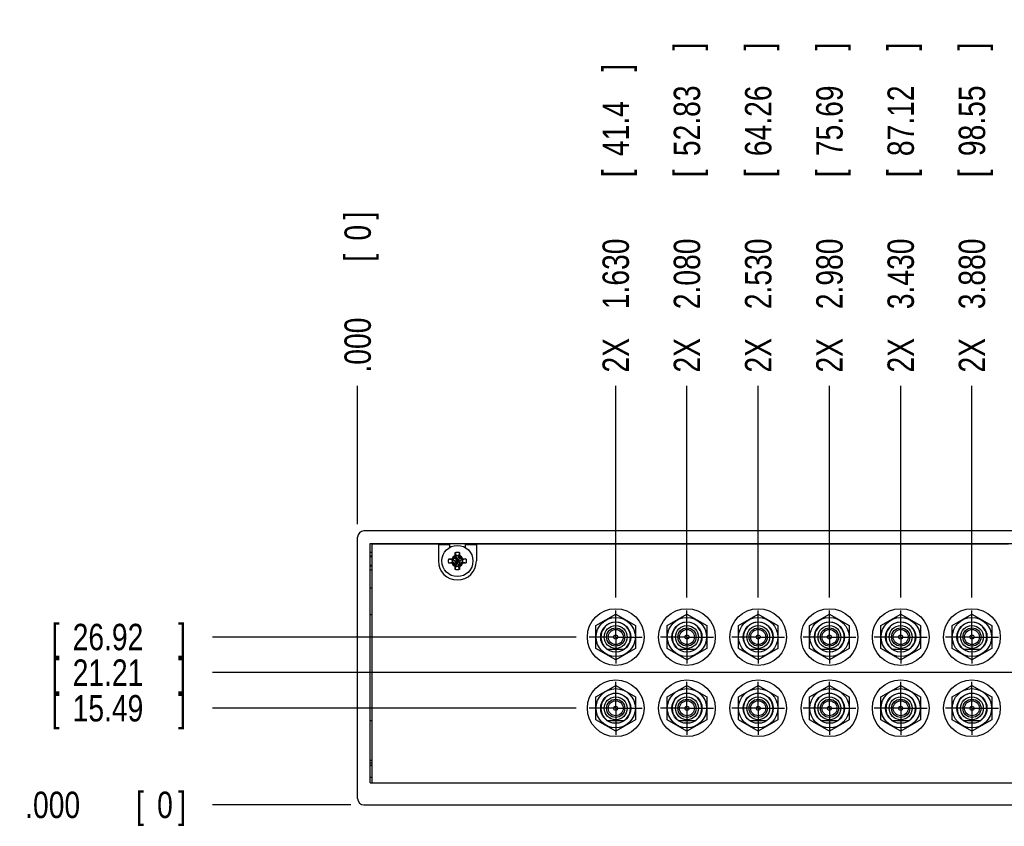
# Model space of a CAD drawing. Header units: inches. Extents: x 0 to 34, y 0 to 22.
# Tile 3 of 21: x 3.6 to 8.3, y 5.2 to 9.1. Entities that reach past the tile are written whole.
import ezdxf

# ---------------------------------------------------------------- set-up
doc = ezdxf.new("R2010")
doc.units = ezdxf.units.IN
doc.header["$LTSCALE"] = 1.87
doc.header["$MEASUREMENT"] = 0
doc.linetypes.add('CENTER', pattern=[0.6, 0.375, -0.075, 0.075, -0.075])
doc.layers.get('0').update_dxf_attribs({"linetype": 'CONTINUOUS'})
doc.layers.add('DEFAULT_1', color=7, linetype='CENTER')
doc.layers.add('DIMENSIONS', color=7, linetype='CONTINUOUS')
doc.styles.get("Standard").update_dxf_attribs({"font": 'txt', "width": 0.8})
doc.dimstyles.new('DIMSTYLE_1', dxfattribs={"dimtxt": 0.125, "dimasz": 0.18, "dimexe": 0.18, "dimexo": 0.0625, "dimgap": 0.09, "dimtad": 0, "dimtih": 1, "dimtoh": 1, "dimdec": 3, "dimlfac": 1.333333, "dimzin": 4, "dimdsep": 46, "dimtxsty": 'STANDARD', "dimblk": '_FILLED', "dimblk1": '_FILLED', "dimblk2": '_FILLED', "dimcen": 0.09, "dimadec": 0, "dimazin": 0, "dimtp": 0.01, "dimtm": 0.01, "dimtfac": 1, "dimtdec": 3, "dimtofl": 0, "dimtmove": 0, "dimatfit": 3, "dimldrblk": '_FILLED', "dimfxl": 1, "dimtolj": 1, "dimtzin": 4, "dimarcsym": 0})

# ---------------------------------------------------------------- blocks, each defined once
blk = doc.blocks.new('*D0')
at = {"layer": 'DIMENSIONS', "color": 2, "linetype": 'CONTINUOUS'}
blk.add_line((6.2788, 5.8008), (4.5564, 5.8008), dxfattribs=at)
at = {"layer": 'DIMENSIONS', "color": 2, "linetype": 'CONTINUOUS', "width": 0.8}
for s, p in [('8X ', (2.9689, 5.7383)), ('.610', (3.2689, 5.7383)), ('[', (3.7939, 5.7383)), ('15.49', (3.8939, 5.7383)), (']', (4.3939, 5.7383))]:
    blk.add_text(s, height=0.125, dxfattribs=at).set_placement(p)
blk = doc.blocks.new('_FILLED')
at = {"color": 0, "linetype": 'BYBLOCK'}
blk.add_solid([(0, 0), (-1, 0.174), (-1, -0.174)], dxfattribs=at)
blk = doc.blocks.new('*D1')
at = {"layer": 'DIMENSIONS', "color": 2, "linetype": 'CONTINUOUS'}
blk.add_line((9.0222, 5.9695), (4.5564, 5.9695), dxfattribs=at)
at = {"layer": 'DIMENSIONS', "color": 2, "linetype": 'CONTINUOUS', "width": 0.8}
for s, p in [('2X ', (2.9689, 5.907)), ('.835', (3.2689, 5.907)), ('[', (3.7939, 5.907)), ('21.21', (3.8939, 5.907)), (']', (4.3939, 5.907))]:
    blk.add_text(s, height=0.125, dxfattribs=at).set_placement(p)
blk = doc.blocks.new('*D2')
at = {"layer": 'DIMENSIONS', "color": 2, "linetype": 'CONTINUOUS'}
blk.add_line((6.2788, 6.1383), (4.5564, 6.1383), dxfattribs=at)
at = {"layer": 'DIMENSIONS', "color": 2, "linetype": 'CONTINUOUS', "width": 0.8}
for s, p in [('[', (3.7939, 6.0758)), (']', (4.3939, 6.0758)), ('8X ', (2.8689, 6.0758)), ('1.060', (3.1689, 6.0758)), ('26.92', (3.8939, 6.0758))]:
    blk.add_text(s, height=0.125, dxfattribs=at).set_placement(p)
blk = doc.blocks.new('*D3')
at = {"layer": 'DIMENSIONS', "color": 2, "linetype": 'CONTINUOUS'}
blk.add_line((5.2114, 5.3433), (4.5564, 5.3433), dxfattribs=at)
at = {"layer": 'DIMENSIONS', "color": 2, "linetype": 'CONTINUOUS', "width": 0.8}
for s, p in [('[', (4.1939, 5.2808)), (']', (4.3939, 5.2808)), ('.000', (3.6689, 5.2808)), ('0', (4.2939, 5.2808))]:
    blk.add_text(s, height=0.125, dxfattribs=at).set_placement(p)
blk = doc.blocks.new('*D4')
at = {"layer": 'DIMENSIONS', "color": 2, "linetype": 'CONTINUOUS'}
blk.add_line((6.4664, 6.3258), (6.4664, 7.3283), dxfattribs=at)
at = {"layer": 'DIMENSIONS', "color": 2, "linetype": 'CONTINUOUS', "width": 0.8}
for s, p in [(']', (6.5289, 8.8158)), ('41.4', (6.5289, 8.4158)), ('[', (6.5289, 8.3158)), ('1.630', (6.5289, 7.6908)), ('2X ', (6.5289, 7.3908))]:
    blk.add_text(s, height=0.125, rotation=90, dxfattribs=at).set_placement(p)
blk = doc.blocks.new('*D5')
at = {"layer": 'DIMENSIONS', "color": 2, "linetype": 'CONTINUOUS'}
blk.add_line((6.8039, 6.3258), (6.8039, 7.3283), dxfattribs=at)
at = {"layer": 'DIMENSIONS', "color": 2, "linetype": 'CONTINUOUS', "width": 0.8}
for s, p in [(']', (6.8664, 8.9158)), ('52.83', (6.8664, 8.4158)), ('[', (6.8664, 8.3158)), ('2.080', (6.8664, 7.6908)), ('2X ', (6.8664, 7.3908))]:
    blk.add_text(s, height=0.125, rotation=90, dxfattribs=at).set_placement(p)
blk = doc.blocks.new('*D6')
at = {"layer": 'DIMENSIONS', "color": 2, "linetype": 'CONTINUOUS'}
blk.add_line((7.1414, 6.3258), (7.1414, 7.3283), dxfattribs=at)
at = {"layer": 'DIMENSIONS', "color": 2, "linetype": 'CONTINUOUS', "width": 0.8}
for s, p in [(']', (7.2039, 8.9158)), ('64.26', (7.2039, 8.4158)), ('[', (7.2039, 8.3158)), ('2.530', (7.2039, 7.6908)), ('2X ', (7.2039, 7.3908))]:
    blk.add_text(s, height=0.125, rotation=90, dxfattribs=at).set_placement(p)
blk = doc.blocks.new('*D7')
at = {"layer": 'DIMENSIONS', "color": 2, "linetype": 'CONTINUOUS'}
blk.add_line((7.4789, 6.3258), (7.4789, 7.3283), dxfattribs=at)
at = {"layer": 'DIMENSIONS', "color": 2, "linetype": 'CONTINUOUS', "width": 0.8}
for s, p in [(']', (7.5414, 8.9158)), ('75.69', (7.5414, 8.4158)), ('[', (7.5414, 8.3158)), ('2.980', (7.5414, 7.6908)), ('2X ', (7.5414, 7.3908))]:
    blk.add_text(s, height=0.125, rotation=90, dxfattribs=at).set_placement(p)
blk = doc.blocks.new('*D8')
at = {"layer": 'DIMENSIONS', "color": 2, "linetype": 'CONTINUOUS'}
blk.add_line((7.8164, 6.3258), (7.8164, 7.3283), dxfattribs=at)
at = {"layer": 'DIMENSIONS', "color": 2, "linetype": 'CONTINUOUS', "width": 0.8}
for s, p in [(']', (7.8789, 8.9158)), ('87.12', (7.8789, 8.4158)), ('[', (7.8789, 8.3158)), ('3.430', (7.8789, 7.6908)), ('2X ', (7.8789, 7.3908))]:
    blk.add_text(s, height=0.125, rotation=90, dxfattribs=at).set_placement(p)
blk = doc.blocks.new('*D9')
at = {"layer": 'DIMENSIONS', "color": 2, "linetype": 'CONTINUOUS'}
blk.add_line((8.1539, 6.3258), (8.1539, 7.3283), dxfattribs=at)
at = {"layer": 'DIMENSIONS', "color": 2, "linetype": 'CONTINUOUS', "width": 0.8}
for s, p in [(']', (8.2164, 8.9158)), ('98.55', (8.2164, 8.4158)), ('[', (8.2164, 8.3158)), ('3.880', (8.2164, 7.6908)), ('2X ', (8.2164, 7.3908))]:
    blk.add_text(s, height=0.125, rotation=90, dxfattribs=at).set_placement(p)
blk = doc.blocks.new('*D10')
at = {"layer": 'DIMENSIONS', "color": 2, "linetype": 'CONTINUOUS'}
blk.add_line((8.4914, 6.3258), (8.4914, 7.3283), dxfattribs=at)
at = {"layer": 'DIMENSIONS', "color": 2, "linetype": 'CONTINUOUS', "width": 0.8}
for s, p in [(']', (8.5539, 9.0158)), ('109.98', (8.5539, 8.4158)), ('[', (8.5539, 8.3158)), ('4.330', (8.5539, 7.6908)), ('2X ', (8.5539, 7.3908))]:
    blk.add_text(s, height=0.125, rotation=90, dxfattribs=at).set_placement(p)
blk = doc.blocks.new('*D11')
at = {"layer": 'DIMENSIONS', "color": 2, "linetype": 'CONTINUOUS'}
blk.add_line((8.8289, 6.3258), (8.8289, 7.3283), dxfattribs=at)
at = {"layer": 'DIMENSIONS', "color": 2, "linetype": 'CONTINUOUS', "width": 0.8}
for s, p in [(']', (8.8914, 9.0158)), ('121.41', (8.8914, 8.4158)), ('[', (8.8914, 8.3158)), ('4.780', (8.8914, 7.6908)), ('2X ', (8.8914, 7.3908))]:
    blk.add_text(s, height=0.125, rotation=90, dxfattribs=at).set_placement(p)
blk = doc.blocks.new('*D12')
at = {"layer": 'DIMENSIONS', "color": 2, "linetype": 'CONTINUOUS'}
blk.add_line((9.2098, 6.1571), (9.2098, 7.3283), dxfattribs=at)
at = {"layer": 'DIMENSIONS', "color": 2, "linetype": 'CONTINUOUS', "width": 0.8}
for s, p in [(']', (9.2723, 8.7158)), ('134.31', (9.2723, 8.1158)), ('[', (9.2723, 8.0158)), ('5.288', (9.2723, 7.3908))]:
    blk.add_text(s, height=0.125, rotation=90, dxfattribs=at).set_placement(p)
blk = doc.blocks.new('*D13')
at = {"layer": 'DIMENSIONS', "color": 2, "linetype": 'CONTINUOUS'}
blk.add_line((10.323, 6.1571), (10.323, 7.3283), dxfattribs=at)
at = {"layer": 'DIMENSIONS', "color": 2, "linetype": 'CONTINUOUS', "width": 0.8}
for s, p in [(']', (10.3855, 8.7158)), ('172.01', (10.3855, 8.1158)), ('[', (10.3855, 8.0158)), ('6.772', (10.3855, 7.3908))]:
    blk.add_text(s, height=0.125, rotation=90, dxfattribs=at).set_placement(p)
blk = doc.blocks.new('*D14')
at = {"layer": 'DIMENSIONS', "color": 2, "linetype": 'CONTINUOUS'}
blk.add_line((5.2439, 6.6733), (5.2439, 7.3283), dxfattribs=at)
at = {"layer": 'DIMENSIONS', "color": 2, "linetype": 'CONTINUOUS', "width": 0.8}
for s, p in [(']', (5.3064, 8.1158)), ('0', (5.3064, 8.0158)), ('[', (5.3064, 7.9158)), ('.000', (5.3064, 7.3908))]:
    blk.add_text(s, height=0.125, rotation=90, dxfattribs=at).set_placement(p)

msp = doc.modelspace()

# ---------------------------------------------------------------- linework, layer by layer
at = {"color": 7, "linetype": 'CONTINUOUS'}
for p, q in [((14.25887, 6.64085), (5.27387, 6.64085)), ((5.24387, 5.37335), (5.24387, 6.61085)), ((5.30387, 5.44835), (5.30387, 6.58085)), ((5.30387, 6.58085), (14.22887, 6.58085)), ((5.31137, 6.5786), (5.31137, 5.44835)), ((5.62637, 6.5786), (5.31137, 6.5786)), ((5.62637, 6.5786), (5.62637, 6.49835)), ((5.62637, 6.5771), (5.67887, 6.5771)), ((5.67887, 6.5771), (5.67887, 6.56193)), ((5.75387, 6.5771), (5.75387, 6.56193)), ((5.75387, 6.5771), (5.80637, 6.5771)), ((5.80637, 6.5786), (5.80637, 6.49835)), ((8.32637, 6.5786), (5.80637, 6.5786)), ((5.30387, 6.5396), (5.31137, 6.5396)), ((5.70614, 6.53879), (5.7112, 6.52306)), ((5.72659, 6.53879), (5.72153, 6.52306)), ((5.30387, 6.51994), (5.31137, 6.51994)), ((5.67592, 6.50857), (5.69165, 6.50352)), ((5.67592, 6.48813), (5.69165, 6.49318)), ((5.69165, 6.50352), (5.74108, 6.49318)), ((5.69372, 6.50352), (5.69165, 6.50352)), ((5.69165, 6.49318), (5.74108, 6.50352)), ((5.69165, 6.49318), (5.69372, 6.49318)), ((5.7048, 6.50991), (5.69372, 6.50352)), ((5.69659, 6.50939), (5.69372, 6.50352)), ((5.69372, 6.50352), (5.73901, 6.49318)), ((5.69372, 6.49318), (5.73901, 6.50352)), ((5.69659, 6.48731), (5.69372, 6.49318)), ((5.69372, 6.49318), (5.7048, 6.48678)), ((5.7021, 6.48409), (5.73063, 6.51261)), ((5.73063, 6.48409), (5.7021, 6.51261)), ((5.7112, 6.52099), (5.7048, 6.50991)), ((5.7048, 6.48678), (5.7112, 6.4757)), ((5.70533, 6.51812), (5.7112, 6.52099)), ((5.7112, 6.52306), (5.7112, 6.52099)), ((5.7112, 6.47364), (5.72153, 6.52306)), ((5.72153, 6.47364), (5.7112, 6.52306)), ((5.7112, 6.4757), (5.72153, 6.52099)), ((5.72153, 6.4757), (5.7112, 6.52099)), ((5.72153, 6.52099), (5.72153, 6.52306)), ((5.72793, 6.50991), (5.72153, 6.52099)), ((5.72153, 6.52099), (5.7274, 6.51812)), ((5.72153, 6.4757), (5.72793, 6.48678)), ((5.73901, 6.50352), (5.72793, 6.50991)), ((5.72793, 6.48678), (5.73901, 6.49318)), ((5.73614, 6.50939), (5.73901, 6.50352)), ((5.73901, 6.49318), (5.73614, 6.48731)), ((5.74108, 6.50352), (5.73901, 6.50352)), ((5.73901, 6.49318), (5.74108, 6.49318)), ((5.75681, 6.50857), (5.74108, 6.50352)), ((5.75681, 6.48813), (5.74108, 6.49318)), ((5.31137, 6.47676), (5.30387, 6.47676)), ((5.30387, 6.4571), (5.31137, 6.4571)), ((5.7112, 6.4757), (5.70533, 6.47857)), ((5.70614, 6.45791), (5.7112, 6.47364)), ((5.7112, 6.4757), (5.7112, 6.47364)), ((5.7274, 6.47857), (5.72153, 6.4757)), ((5.72153, 6.47364), (5.72153, 6.4757)), ((5.72659, 6.45791), (5.72153, 6.47364)), ((5.30387, 6.37085), (5.31137, 6.37085)), ((5.31137, 6.24335), (5.30387, 6.24335)), ((6.37262, 6.19238), (6.46637, 6.24651)), ((6.46637, 6.24651), (6.56012, 6.19238)), ((6.71012, 6.19238), (6.80387, 6.24651)), ((6.80387, 6.24651), (6.89762, 6.19238)), ((7.04762, 6.19238), (7.14137, 6.24651)), ((7.14137, 6.24651), (7.23512, 6.19238)), ((7.38512, 6.19238), (7.47887, 6.24651)), ((7.47887, 6.24651), (7.57262, 6.19238)), ((7.72262, 6.19238), (7.81637, 6.24651)), ((7.81637, 6.24651), (7.91012, 6.19238)), ((8.06012, 6.19238), (8.15387, 6.24651)), ((8.15387, 6.24651), (8.24762, 6.19238)), ((6.37262, 6.08413), (6.37262, 6.19238)), ((6.56012, 6.19238), (6.56012, 6.08413)), ((6.71012, 6.08413), (6.71012, 6.19238)), ((6.89762, 6.19238), (6.89762, 6.08413)), ((7.04762, 6.08413), (7.04762, 6.19238)), ((7.23512, 6.19238), (7.23512, 6.08413)), ((7.38512, 6.08413), (7.38512, 6.19238)), ((7.57262, 6.19238), (7.57262, 6.08413)), ((7.72262, 6.08413), (7.72262, 6.19238)), ((7.91012, 6.19238), (7.91012, 6.08413)), ((8.06012, 6.08413), (8.06012, 6.19238)), ((8.24762, 6.19238), (8.24762, 6.08413)), ((6.46637, 6.03), (6.37262, 6.08413)), ((6.42605, 6.08088), (6.50668, 6.08088)), ((6.56012, 6.08413), (6.46637, 6.03)), ((6.80387, 6.03), (6.71012, 6.08413)), ((6.76355, 6.08088), (6.84418, 6.08088)), ((6.89762, 6.08413), (6.80387, 6.03)), ((7.14137, 6.03), (7.04762, 6.08413)), ((7.10105, 6.08088), (7.18168, 6.08088)), ((7.23512, 6.08413), (7.14137, 6.03)), ((7.47887, 6.03), (7.38512, 6.08413)), ((7.43855, 6.08088), (7.51918, 6.08088)), ((7.57262, 6.08413), (7.47887, 6.03)), ((7.81637, 6.03), (7.72262, 6.08413)), ((7.77605, 6.08088), (7.85668, 6.08088)), ((7.91012, 6.08413), (7.81637, 6.03)), ((8.15387, 6.03), (8.06012, 6.08413)), ((8.11355, 6.08088), (8.19418, 6.08088)), ((8.24762, 6.08413), (8.15387, 6.03)), ((6.37262, 5.85488), (6.46637, 5.90901)), ((6.46637, 5.90901), (6.56012, 5.85488)), ((6.71012, 5.85488), (6.80387, 5.90901)), ((6.80387, 5.90901), (6.89762, 5.85488)), ((7.04762, 5.85488), (7.14137, 5.90901)), ((7.14137, 5.90901), (7.23512, 5.85488)), ((7.38512, 5.85488), (7.47887, 5.90901)), ((7.47887, 5.90901), (7.57262, 5.85488)), ((7.72262, 5.85488), (7.81637, 5.90901)), ((7.81637, 5.90901), (7.91012, 5.85488)), ((8.06012, 5.85488), (8.15387, 5.90901)), ((8.15387, 5.90901), (8.24762, 5.85488)), ((6.37262, 5.74663), (6.37262, 5.85488)), ((6.56012, 5.85488), (6.56012, 5.74663)), ((6.71012, 5.74663), (6.71012, 5.85488)), ((6.89762, 5.85488), (6.89762, 5.74663)), ((7.04762, 5.74663), (7.04762, 5.85488)), ((7.23512, 5.85488), (7.23512, 5.74663)), ((7.38512, 5.74663), (7.38512, 5.85488)), ((7.57262, 5.85488), (7.57262, 5.74663)), ((7.72262, 5.74663), (7.72262, 5.85488)), ((7.91012, 5.85488), (7.91012, 5.74663)), ((8.06012, 5.74663), (8.06012, 5.85488)), ((8.24762, 5.85488), (8.24762, 5.74663)), ((5.31137, 5.74085), (5.30387, 5.74085)), ((6.46637, 5.6925), (6.37262, 5.74663)), ((6.42605, 5.74338), (6.50668, 5.74338)), ((6.56012, 5.74663), (6.46637, 5.6925)), ((6.80387, 5.6925), (6.71012, 5.74663)), ((6.76355, 5.74338), (6.84418, 5.74338)), ((6.89762, 5.74663), (6.80387, 5.6925)), ((7.14137, 5.6925), (7.04762, 5.74663)), ((7.10105, 5.74338), (7.18168, 5.74338)), ((7.23512, 5.74663), (7.14137, 5.6925)), ((7.47887, 5.6925), (7.38512, 5.74663)), ((7.43855, 5.74338), (7.51918, 5.74338)), ((7.57262, 5.74663), (7.47887, 5.6925)), ((7.81637, 5.6925), (7.72262, 5.74663)), ((7.77605, 5.74338), (7.85668, 5.74338)), ((7.91012, 5.74663), (7.81637, 5.6925)), ((8.15387, 5.6925), (8.06012, 5.74663)), ((8.11355, 5.74338), (8.19418, 5.74338)), ((8.24762, 5.74663), (8.15387, 5.6925)), ((5.31137, 5.55335), (5.30387, 5.55335)), ((5.30387, 5.5421), (5.31137, 5.5421)), ((5.30387, 5.53085), (5.31137, 5.53085)), ((5.30387, 5.4746), (5.31137, 5.4746)), ((5.30387, 5.44835), (14.22887, 5.44835)), ((5.27387, 5.34335), (14.25887, 5.34335))]:
    msp.add_line(p, q, dxfattribs=at)
at = {"color": 9, "linetype": 'CONTINUOUS'}
for p, q in [((5.30387, 6.52259), (5.31137, 6.52259)), ((5.31137, 6.47411), (5.30387, 6.47411))]:
    msp.add_line(p, q, dxfattribs=at)
at = {"color": 7, "linetype": 'CONTINUOUS'}
for centre, radius in [((5.71637, 6.49835), 0.07382), ((6.46637, 6.13826), 0.13425), ((6.80387, 6.13826), 0.13425), ((7.14137, 6.13826), 0.13425), ((7.47887, 6.13826), 0.13425), ((7.81637, 6.13826), 0.13425), ((8.15387, 6.13826), 0.13425), ((6.46637, 6.13826), 0.093), ((6.46637, 6.13826), 0.07125), ((6.80387, 6.13826), 0.093), ((6.80387, 6.13826), 0.07125), ((7.14137, 6.13826), 0.093), ((7.14137, 6.13826), 0.07125), ((7.47887, 6.13826), 0.093), ((7.47887, 6.13826), 0.07125), ((7.81637, 6.13826), 0.093), ((7.81637, 6.13826), 0.07125), ((8.15387, 6.13826), 0.093), ((8.15387, 6.13826), 0.07125), ((6.46637, 6.13826), 0.054), ((6.46637, 6.13826), 0.04312), ((6.46637, 6.13826), 0.03562), ((6.80387, 6.13826), 0.054), ((6.80387, 6.13826), 0.04312), ((6.80387, 6.13826), 0.03562), ((7.14137, 6.13826), 0.054), ((7.14137, 6.13826), 0.04312), ((7.14137, 6.13826), 0.03562), ((7.47887, 6.13826), 0.054), ((7.47887, 6.13826), 0.04312), ((7.47887, 6.13826), 0.03562), ((7.81637, 6.13826), 0.054), ((7.81637, 6.13826), 0.04312), ((7.81637, 6.13826), 0.03562), ((8.15387, 6.13826), 0.054), ((8.15387, 6.13826), 0.04312), ((8.15387, 6.13826), 0.03562), ((6.46637, 6.13826), 0.00953), ((6.80387, 6.13826), 0.00953), ((7.14137, 6.13826), 0.00953), ((7.47887, 6.13826), 0.00953), ((7.81637, 6.13826), 0.00953), ((8.15387, 6.13826), 0.00953), ((6.46637, 5.80076), 0.13425), ((6.80387, 5.80076), 0.13425), ((7.14137, 5.80076), 0.13425), ((7.47887, 5.80076), 0.13425), ((7.81637, 5.80076), 0.13425), ((8.15387, 5.80076), 0.13425), ((6.46637, 5.80076), 0.093), ((6.80387, 5.80076), 0.093), ((7.14137, 5.80076), 0.093), ((7.47887, 5.80076), 0.093), ((7.81637, 5.80076), 0.093), ((8.15387, 5.80076), 0.093), ((6.46637, 5.80076), 0.07125), ((6.46637, 5.80076), 0.054), ((6.46637, 5.80076), 0.04312), ((6.46637, 5.80076), 0.03562), ((6.80387, 5.80076), 0.07125), ((6.80387, 5.80076), 0.054), ((6.80387, 5.80076), 0.04312), ((6.80387, 5.80076), 0.03562), ((7.14137, 5.80076), 0.07125), ((7.14137, 5.80076), 0.054), ((7.14137, 5.80076), 0.04312), ((7.14137, 5.80076), 0.03562), ((7.47887, 5.80076), 0.07125), ((7.47887, 5.80076), 0.054), ((7.47887, 5.80076), 0.04312), ((7.47887, 5.80076), 0.03562), ((7.81637, 5.80076), 0.07125), ((7.81637, 5.80076), 0.054), ((7.81637, 5.80076), 0.04312), ((7.81637, 5.80076), 0.03562), ((8.15387, 5.80076), 0.07125), ((8.15387, 5.80076), 0.054), ((8.15387, 5.80076), 0.04312), ((8.15387, 5.80076), 0.03562), ((6.46637, 5.80076), 0.00953), ((6.80387, 5.80076), 0.00953), ((7.14137, 5.80076), 0.00953), ((7.47887, 5.80076), 0.00953), ((7.81637, 5.80076), 0.00953), ((8.15387, 5.80076), 0.00953)]:
    msp.add_circle(centre, radius, dxfattribs=at)
for centre, radius, start, end in [((5.27387, 6.61085), 0.03, 90, 180), ((5.71637, 6.49835), 0.09, 180, 360), ((5.71637, 6.49835), 0.02525, 168.18933, 191.81067), ((5.71637, 6.49835), 0.02525, 78.18933, 101.81067), ((5.71637, 6.49835), 0.02525, 348.18933, 11.81067), ((5.71637, 6.49835), 0.02525, 258.18933, 281.81067), ((6.46637, 6.13826), 0.07013, 305.0968, 234.9032), ((6.80387, 6.13826), 0.07013, 305.0968, 234.9032), ((7.14137, 6.13826), 0.07013, 305.0968, 234.9032), ((7.47887, 6.13826), 0.07013, 305.0968, 234.9032), ((7.81637, 6.13826), 0.07013, 305.0968, 234.9032), ((8.15387, 6.13826), 0.07013, 305.0968, 234.9032), ((6.46637, 5.80076), 0.07013, 305.0968, 234.9032), ((6.80387, 5.80076), 0.07013, 305.0968, 234.9032), ((7.14137, 5.80076), 0.07013, 305.0968, 234.9032), ((7.47887, 5.80076), 0.07013, 305.0968, 234.9032), ((7.81637, 5.80076), 0.07013, 305.0968, 234.9032), ((8.15387, 5.80076), 0.07013, 305.0968, 234.9032), ((5.27387, 5.37335), 0.03, 180, 270)]:
    msp.add_arc(centre, radius, start, end, dxfattribs=at)
at = {"color": 9, "linetype": 'CONTINUOUS'}
for start, end in [(113.44647, 156.55353), (203.44647, 246.55353), (23.44647, 66.55353), (293.44647, 336.55353)]:
    msp.add_arc((5.71637, 6.49835), 0.02741, start, end, dxfattribs=at)
at = {"color": 7, "linetype": 'CONTINUOUS'}
for points, knots in [([(5.70546, 6.5235), (5.70547, 6.52389), (5.70549, 6.52469), (5.70553, 6.52593), (5.70558, 6.52726), (5.70563, 6.5287), (5.70569, 6.53025), (5.70576, 6.53191), (5.70585, 6.53363), (5.70594, 6.53538), (5.70604, 6.5371), (5.70611, 6.53824), (5.70614, 6.53879)], [0, 0, 0, 0, 0.0763278, 0.1568481, 0.2432053, 0.3369839, 0.4391958, 0.5483589, 0.6620583, 0.777248, 0.8908715, 1, 1, 1, 1]), ([(5.70614, 6.53879), (5.70662, 6.53891), (5.70758, 6.53914), (5.70902, 6.53942), (5.71048, 6.53966), (5.71195, 6.53984), (5.71342, 6.53997), (5.71489, 6.54005), (5.71637, 6.54007), (5.71784, 6.54005), (5.71932, 6.53997), (5.72079, 6.53984), (5.72225, 6.53966), (5.72371, 6.53942), (5.72515, 6.53914), (5.72611, 6.53891), (5.72659, 6.53879)], [0, 0, 0, 0, 0.0714283, 0.1428566, 0.2142852, 0.2857138, 0.3571425, 0.4285712, 0.5, 0.5714288, 0.6428575, 0.7142862, 0.7857148, 0.8571434, 0.9285717, 1, 1, 1, 1]), ([(5.72659, 6.53879), (5.72662, 6.53825), (5.72669, 6.53714), (5.72679, 6.53546), (5.72688, 6.53375), (5.72696, 6.53205), (5.72703, 6.53039), (5.7271, 6.52881), (5.72715, 6.52733), (5.7272, 6.52597), (5.72724, 6.5247), (5.72726, 6.52389), (5.72727, 6.5235)], [0, 0, 0, 0, 0.1066423, 0.2171959, 0.3296411, 0.4418773, 0.5515771, 0.6557475, 0.7519173, 0.8405428, 0.9228194, 1, 1, 1, 1]), ([(5.67465, 6.49835), (5.67465, 6.49884), (5.67467, 6.49982), (5.67475, 6.5013), (5.67488, 6.50277), (5.67506, 6.50423), (5.67529, 6.50569), (5.67558, 6.50714), (5.6758, 6.5081), (5.67592, 6.50857)], [0, 0, 0, 0, 0.1428588, 0.2857114, 0.4285757, 0.5714259, 0.71429, 0.857142, 1, 1, 1, 1]), ([(5.67592, 6.48813), (5.6758, 6.4886), (5.67558, 6.48956), (5.67529, 6.49101), (5.67506, 6.49247), (5.67488, 6.49393), (5.67475, 6.4954), (5.67467, 6.49687), (5.67465, 6.49786), (5.67465, 6.49835)], [0, 0, 0, 0, 0.1428581, 0.28571, 0.4285741, 0.5714243, 0.7142886, 0.8571412, 1, 1, 1, 1]), ([(5.67592, 6.50857), (5.67647, 6.50861), (5.67757, 6.50868), (5.67925, 6.50877), (5.68096, 6.50886), (5.68267, 6.50894), (5.68433, 6.50902), (5.68591, 6.50908), (5.68738, 6.50914), (5.68874, 6.50918), (5.69001, 6.50922), (5.69082, 6.50925), (5.69122, 6.50926)], [0, 0, 0, 0, 0.1066423, 0.2171959, 0.3296411, 0.4418773, 0.551577, 0.6557475, 0.7519173, 0.8405428, 0.9228194, 1, 1, 1, 1]), ([(5.69122, 6.48744), (5.69083, 6.48745), (5.69003, 6.48748), (5.68879, 6.48751), (5.68746, 6.48756), (5.68602, 6.48761), (5.68446, 6.48767), (5.6828, 6.48775), (5.68108, 6.48783), (5.67934, 6.48792), (5.67761, 6.48802), (5.67648, 6.48809), (5.67592, 6.48813)], [0, 0, 0, 0, 0.0763278, 0.1568481, 0.2432053, 0.3369839, 0.4391958, 0.5483589, 0.6620583, 0.777248, 0.8908715, 1, 1, 1, 1]), ([(5.69122, 6.50926), (5.69163, 6.50927), (5.69242, 6.50929), (5.69357, 6.50932), (5.69464, 6.50934), (5.69564, 6.50937), (5.69628, 6.50938), (5.69659, 6.50939)], [0, 0, 0, 0, 0.2299252, 0.4428537, 0.6408061, 0.8258295, 1, 1, 1, 1]), ([(5.69659, 6.48731), (5.69628, 6.48732), (5.69563, 6.48733), (5.69463, 6.48736), (5.69356, 6.48738), (5.69242, 6.48741), (5.69163, 6.48743), (5.69122, 6.48744)], [0, 0, 0, 0, 0.1749949, 0.3604938, 0.5585088, 0.7710246, 1, 1, 1, 1]), ([(5.69659, 6.50939), (5.69682, 6.50952), (5.69729, 6.5098), (5.69798, 6.5102), (5.69867, 6.51061), (5.69935, 6.51101), (5.70004, 6.51141), (5.70073, 6.51181), (5.70141, 6.51221), (5.70187, 6.51248), (5.7021, 6.51261)], [0, 0, 0, 0, 0.1266376, 0.2522776, 0.377207, 0.5017085, 0.6260527, 0.7504309, 0.8750222, 1, 1, 1, 1]), ([(5.7021, 6.48409), (5.70187, 6.48422), (5.70141, 6.48449), (5.70073, 6.48489), (5.70004, 6.48529), (5.69935, 6.48569), (5.69867, 6.48609), (5.69798, 6.4865), (5.69729, 6.4869), (5.69682, 6.48718), (5.69659, 6.48731)], [0, 0, 0, 0, 0.1249809, 0.2495744, 0.3739541, 0.4982993, 0.6228007, 0.7477287, 0.873366, 1, 1, 1, 1]), ([(5.7021, 6.51261), (5.70224, 6.51284), (5.70251, 6.5133), (5.70291, 6.51399), (5.70331, 6.51467), (5.70371, 6.51536), (5.70411, 6.51605), (5.70451, 6.51674), (5.70492, 6.51743), (5.70519, 6.51789), (5.70533, 6.51812)], [0, 0, 0, 0, 0.1249809, 0.2495744, 0.3739541, 0.4982992, 0.6228007, 0.7477287, 0.873366, 1, 1, 1, 1]), ([(5.70533, 6.47857), (5.70519, 6.47881), (5.70492, 6.47927), (5.70451, 6.47996), (5.70411, 6.48065), (5.70371, 6.48134), (5.70331, 6.48202), (5.70291, 6.48271), (5.70251, 6.4834), (5.70224, 6.48386), (5.7021, 6.48409)], [0, 0, 0, 0, 0.1266371, 0.2522768, 0.3772061, 0.5017075, 0.6260518, 0.7504303, 0.8750219, 1, 1, 1, 1]), ([(5.70533, 6.51812), (5.70533, 6.51844), (5.70535, 6.51908), (5.70537, 6.52008), (5.7054, 6.52115), (5.70543, 6.5223), (5.70545, 6.52309), (5.70546, 6.5235)], [0, 0, 0, 0, 0.1749949, 0.3604938, 0.5585088, 0.7710246, 1, 1, 1, 1]), ([(5.72727, 6.5235), (5.72728, 6.52309), (5.7273, 6.52229), (5.72733, 6.52114), (5.72736, 6.52008), (5.72738, 6.51908), (5.7274, 6.51844), (5.7274, 6.51812)], [0, 0, 0, 0, 0.2299253, 0.4428538, 0.6408061, 0.8258295, 1, 1, 1, 1]), ([(5.7274, 6.51812), (5.72754, 6.51789), (5.72781, 6.51743), (5.72822, 6.51674), (5.72862, 6.51605), (5.72902, 6.51536), (5.72942, 6.51467), (5.72983, 6.51399), (5.73023, 6.5133), (5.73049, 6.51284), (5.73063, 6.51261)], [0, 0, 0, 0, 0.1266375, 0.2522775, 0.3772069, 0.5017084, 0.6260526, 0.7504308, 0.8750222, 1, 1, 1, 1]), ([(5.73063, 6.48409), (5.73049, 6.48386), (5.73023, 6.4834), (5.72983, 6.48271), (5.72942, 6.48202), (5.72902, 6.48134), (5.72862, 6.48065), (5.72822, 6.47996), (5.72781, 6.47927), (5.72754, 6.47881), (5.7274, 6.47857)], [0, 0, 0, 0, 0.1249812, 0.249575, 0.3739548, 0.4983, 0.6228015, 0.7477293, 0.8733664, 1, 1, 1, 1]), ([(5.73063, 6.51261), (5.73086, 6.51248), (5.73132, 6.51221), (5.732, 6.51181), (5.73269, 6.51141), (5.73338, 6.51101), (5.73406, 6.51061), (5.73475, 6.5102), (5.73545, 6.5098), (5.73591, 6.50952), (5.73614, 6.50939)], [0, 0, 0, 0, 0.1249812, 0.249575, 0.3739548, 0.4983, 0.6228015, 0.7477293, 0.8733664, 1, 1, 1, 1]), ([(5.73614, 6.48731), (5.73591, 6.48718), (5.73545, 6.4869), (5.73475, 6.4865), (5.73406, 6.48609), (5.73338, 6.48569), (5.73269, 6.48529), (5.732, 6.48489), (5.73132, 6.48449), (5.73086, 6.48422), (5.73063, 6.48409)], [0, 0, 0, 0, 0.1266375, 0.2522775, 0.3772069, 0.5017084, 0.6260525, 0.7504308, 0.8750222, 1, 1, 1, 1]), ([(5.73614, 6.50939), (5.73645, 6.50938), (5.7371, 6.50937), (5.7381, 6.50934), (5.73917, 6.50932), (5.74031, 6.50929), (5.7411, 6.50927), (5.74151, 6.50926)], [0, 0, 0, 0, 0.1749949, 0.3604938, 0.5585088, 0.7710246, 1, 1, 1, 1]), ([(5.74151, 6.48744), (5.7411, 6.48743), (5.74031, 6.48741), (5.73916, 6.48738), (5.73809, 6.48736), (5.7371, 6.48733), (5.73645, 6.48732), (5.73614, 6.48731)], [0, 0, 0, 0, 0.2299253, 0.4428538, 0.6408061, 0.8258295, 1, 1, 1, 1]), ([(5.74151, 6.50926), (5.7419, 6.50925), (5.7427, 6.50922), (5.74394, 6.50918), (5.74527, 6.50914), (5.74671, 6.50909), (5.74827, 6.50902), (5.74993, 6.50895), (5.75165, 6.50887), (5.7534, 6.50878), (5.75512, 6.50868), (5.75625, 6.50861), (5.75681, 6.50857)], [0, 0, 0, 0, 0.0763278, 0.1568481, 0.2432053, 0.3369839, 0.4391958, 0.5483589, 0.6620583, 0.777248, 0.8908715, 1, 1, 1, 1]), ([(5.75681, 6.48813), (5.75627, 6.48809), (5.75516, 6.48802), (5.75348, 6.48793), (5.75177, 6.48784), (5.75007, 6.48775), (5.7484, 6.48768), (5.74682, 6.48762), (5.74535, 6.48756), (5.74399, 6.48752), (5.74272, 6.48748), (5.74191, 6.48745), (5.74151, 6.48744)], [0, 0, 0, 0, 0.1066423, 0.2171959, 0.3296411, 0.4418773, 0.5515771, 0.6557475, 0.7519173, 0.8405428, 0.9228194, 1, 1, 1, 1]), ([(5.75681, 6.50857), (5.75693, 6.5081), (5.75715, 6.50714), (5.75744, 6.50569), (5.75767, 6.50423), (5.75786, 6.50277), (5.75799, 6.5013), (5.75806, 6.49982), (5.75808, 6.49884), (5.75808, 6.49835)], [0, 0, 0, 0, 0.1428581, 0.28571, 0.4285741, 0.5714243, 0.7142886, 0.8571412, 1, 1, 1, 1]), ([(5.75808, 6.49835), (5.75808, 6.49786), (5.75806, 6.49687), (5.75799, 6.4954), (5.75786, 6.49393), (5.75767, 6.49247), (5.75744, 6.49101), (5.75715, 6.48956), (5.75693, 6.4886), (5.75681, 6.48813)], [0, 0, 0, 0, 0.1428588, 0.2857114, 0.4285757, 0.5714259, 0.71429, 0.857142, 1, 1, 1, 1]), ([(5.70546, 6.4732), (5.70545, 6.47361), (5.70543, 6.47441), (5.7054, 6.47555), (5.70537, 6.47662), (5.70535, 6.47762), (5.70533, 6.47826), (5.70533, 6.47857)], [0, 0, 0, 0, 0.2299253, 0.4428538, 0.6408061, 0.8258295, 1, 1, 1, 1]), ([(5.70614, 6.45791), (5.70611, 6.45845), (5.70604, 6.45956), (5.70594, 6.46124), (5.70585, 6.46294), (5.70577, 6.46465), (5.7057, 6.46631), (5.70563, 6.46789), (5.70558, 6.46937), (5.70553, 6.47073), (5.70549, 6.47199), (5.70547, 6.47281), (5.70546, 6.4732)], [0, 0, 0, 0, 0.1066423, 0.2171959, 0.3296411, 0.4418773, 0.5515771, 0.6557475, 0.7519173, 0.8405428, 0.9228194, 1, 1, 1, 1]), ([(5.72659, 6.45791), (5.72611, 6.45779), (5.72515, 6.45756), (5.72371, 6.45728), (5.72225, 6.45704), (5.72079, 6.45686), (5.71932, 6.45673), (5.71784, 6.45665), (5.71637, 6.45663), (5.71489, 6.45665), (5.71342, 6.45673), (5.71195, 6.45686), (5.71048, 6.45704), (5.70902, 6.45728), (5.70758, 6.45756), (5.70662, 6.45779), (5.70614, 6.45791)], [0, 0, 0, 0, 0.0714283, 0.1428566, 0.2142852, 0.2857138, 0.3571425, 0.4285712, 0.5, 0.5714288, 0.6428575, 0.7142862, 0.7857148, 0.8571434, 0.9285717, 1, 1, 1, 1]), ([(5.72727, 6.4732), (5.72726, 6.47281), (5.72724, 6.47201), (5.7272, 6.47077), (5.72716, 6.46944), (5.7271, 6.468), (5.72704, 6.46645), (5.72697, 6.46479), (5.72688, 6.46306), (5.72679, 6.46132), (5.72669, 6.4596), (5.72663, 6.45846), (5.72659, 6.45791)], [0, 0, 0, 0, 0.0763278, 0.1568481, 0.2432053, 0.3369839, 0.4391958, 0.5483589, 0.6620583, 0.777248, 0.8908715, 1, 1, 1, 1]), ([(5.7274, 6.47857), (5.7274, 6.47826), (5.72738, 6.47762), (5.72736, 6.47661), (5.72733, 6.47555), (5.7273, 6.4744), (5.72728, 6.47361), (5.72727, 6.4732)], [0, 0, 0, 0, 0.1749949, 0.3604938, 0.5585088, 0.7710246, 1, 1, 1, 1])]:
    msp.add_open_spline(points, degree=3, knots=knots, dxfattribs=at)
at = {"layer": 'DEFAULT_1', "color": 7, "linetype": 'CENTER'}
for p, q in [((6.46637, 6.13826), (6.46637, 6.26333)), ((6.80387, 6.13826), (6.80387, 6.26333)), ((7.14137, 6.13826), (7.14137, 6.26333)), ((7.47887, 6.13826), (7.47887, 6.26333)), ((7.81637, 6.13826), (7.81637, 6.26333)), ((8.15387, 6.13826), (8.15387, 6.26333)), ((6.46637, 6.13826), (6.34129, 6.13826)), ((6.46637, 6.13826), (6.46637, 6.01318)), ((6.46637, 6.13826), (6.59144, 6.13826)), ((6.80387, 6.13826), (6.67879, 6.13826)), ((6.80387, 6.13826), (6.80387, 6.01318)), ((6.80387, 6.13826), (6.92894, 6.13826)), ((7.14137, 6.13826), (7.01629, 6.13826)), ((7.14137, 6.13826), (7.14137, 6.01318)), ((7.14137, 6.13826), (7.26644, 6.13826)), ((7.47887, 6.13826), (7.35379, 6.13826)), ((7.47887, 6.13826), (7.47887, 6.01318)), ((7.47887, 6.13826), (7.60394, 6.13826)), ((7.81637, 6.13826), (7.69129, 6.13826)), ((7.81637, 6.13826), (7.81637, 6.01318)), ((7.81637, 6.13826), (7.94144, 6.13826)), ((8.15387, 6.13826), (8.02879, 6.13826)), ((8.15387, 6.13826), (8.15387, 6.01318)), ((8.15387, 6.13826), (8.27894, 6.13826)), ((6.46637, 5.80076), (6.46637, 5.92583)), ((6.80387, 5.80076), (6.80387, 5.92583)), ((7.14137, 5.80076), (7.14137, 5.92583)), ((7.47887, 5.80076), (7.47887, 5.92583)), ((7.81637, 5.80076), (7.81637, 5.92583)), ((8.15387, 5.80076), (8.15387, 5.92583)), ((6.46637, 5.80076), (6.34129, 5.80076)), ((6.46637, 5.80076), (6.46637, 5.67568)), ((6.46637, 5.80076), (6.59144, 5.80076)), ((6.80387, 5.80076), (6.67879, 5.80076)), ((6.80387, 5.80076), (6.80387, 5.67568)), ((6.80387, 5.80076), (6.92894, 5.80076)), ((7.14137, 5.80076), (7.01629, 5.80076)), ((7.14137, 5.80076), (7.14137, 5.67568)), ((7.14137, 5.80076), (7.26644, 5.80076)), ((7.47887, 5.80076), (7.35379, 5.80076)), ((7.47887, 5.80076), (7.47887, 5.67568)), ((7.47887, 5.80076), (7.60394, 5.80076)), ((7.81637, 5.80076), (7.69129, 5.80076)), ((7.81637, 5.80076), (7.81637, 5.67568)), ((7.81637, 5.80076), (7.94144, 5.80076)), ((8.15387, 5.80076), (8.02879, 5.80076)), ((8.15387, 5.80076), (8.15387, 5.67568)), ((8.15387, 5.80076), (8.27894, 5.80076))]:
    msp.add_line(p, q, dxfattribs=at)

# ---------------------------------------------------------------- dimensions: what is measured, and where the dimension line sits
at = {"layer": 'DIMENSIONS', "color": 2, "linetype": 'CONTINUOUS'}
for feature_location, offset, dtype, origin, text, picture, middle in [((8.49137, 6.32583), (0, 1.00252), 1, (5.24387, 6.61085), '2X <>', '*D10', (8.49137, 8.25335)), ((8.82887, 6.32583), (0, 1.00252), 1, (5.24387, 6.61085), '2X <>', '*D11', (8.82887, 8.25335)), ((6.80387, 6.32583), (0, 1.00252), 1, (5.24387, 6.61085), '2X <>', '*D5', (6.80387, 8.20335)), ((7.14137, 6.32583), (0, 1.00252), 1, (5.24387, 6.61085), '2X <>', '*D6', (7.14137, 8.20335)), ((7.47887, 6.32583), (0, 1.00252), 1, (5.24387, 6.61085), '2X <>', '*D7', (7.47887, 8.20335)), ((7.81637, 6.32583), (0, 1.00252), 1, (5.24387, 6.61085), '2X <>', '*D8', (7.81637, 8.20335)), ((8.15387, 6.32583), (0, 1.00252), 1, (5.24387, 6.61085), '2X <>', '*D9', (8.15387, 8.20335)), ((6.46637, 6.32583), (0, 1.00252), 1, (5.24387, 6.61085), '2X <>', '*D4', (6.46637, 8.15335)), ((6.27879, 6.13826), (-1.72243, 0), 0, (5.27387, 5.34335), '8X <>', '*D2', (3.68137, 6.13826)), ((9.0222, 5.96951), (-4.46583, 0), 0, (5.27387, 5.34335), '2X <>', '*D1', (3.73137, 5.96951)), ((6.27879, 5.80076), (-1.72243, 0), 0, (5.27387, 5.34335), '8X <>', '*D0', (3.73137, 5.80076))]:
    dim = msp.add_ordinate_dim(feature_location=feature_location, offset=offset, dtype=dtype, origin=origin, text=text, dimstyle='DIMSTYLE_1', dxfattribs=at)
    dim.commit()
    dim.dimension.update_dxf_attribs({"geometry": picture, "text_midpoint": middle})
for feature_location, offset, dtype, origin, picture, middle in [((9.20977, 6.15708), (0, 1.17127), 1, (5.24387, 6.61085), '*D12', (9.20977, 8.10335)), ((10.32296, 6.15708), (0, 1.17127), 1, (5.24387, 6.61085), '*D13', (10.32296, 8.10335)), ((5.2438656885, 6.6733493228), (0, 0.655), 1, (5.2438656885, 6.6108493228), '*D14', (5.2438656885, 7.8033493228)), ((5.2113656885, 5.3433493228), (-0.655, 0), 0, (5.2738656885, 5.3433493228), '*D3', (4.0813656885, 5.3433493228))]:
    dim = msp.add_ordinate_dim(feature_location=feature_location, offset=offset, dtype=dtype, origin=origin, dimstyle='DIMSTYLE_1', dxfattribs=at)
    dim.commit()
    dim.dimension.update_dxf_attribs({"geometry": picture, "text_midpoint": middle})

doc.saveas('drawing.dxf')
